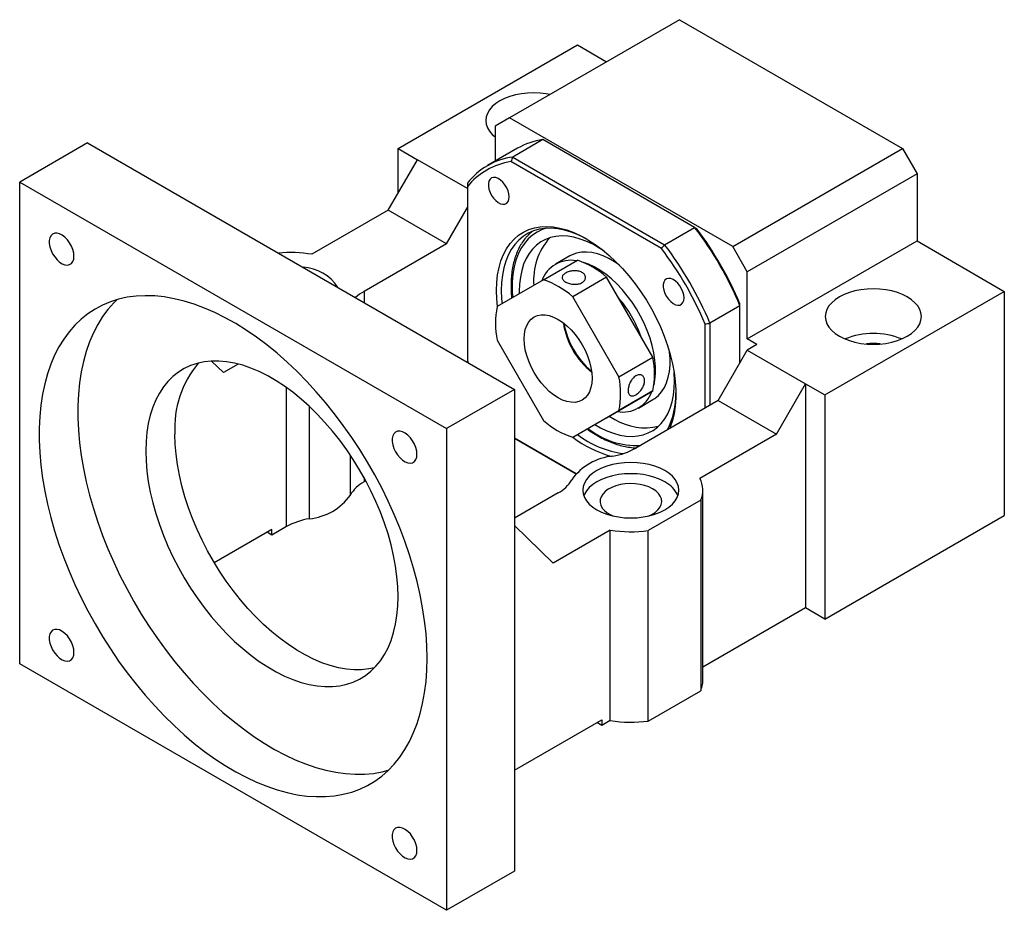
# Model space of a CAD drawing. Header units: millimetres. Extents: x 19 to 276, y 10 to 201.
# Tile 9 of 9: x 194 to 266, y 115 to 180. Entities that reach past the tile are written whole.
import ezdxf

# ---------------------------------------------------------------- set-up
doc = ezdxf.new("R2010")
doc.units = ezdxf.units.MM

msp = doc.modelspace()

# ---------------------------------------------------------------- linework, layer by layer
at = {"color": 7, "linetype": 'Continuous', "lineweight": 25}
for p, q in [((242.3877, 180.0854), (230.0133, 172.9419)), ((242.3877, 180.0854), (258.6512, 170.6967)), ((221.8816, 170.6958), (234.9631, 178.2475)), ((234.9631, 178.2475), (237.0835, 177.0234)), ((230.0133, 172.9419), (228.9527, 172.3294)), ((228.9527, 172.3294), (228.9527, 169.7655)), ((246.2768, 163.5532), (230.0133, 172.9419)), ((199.2542, 171.1061), (194.3044, 168.2487)), ((199.2542, 171.1061), (230.3669, 153.1452)), ((232.4315, 171.3418), (230.2394, 170.0764)), ((243.5051, 164.9491), (232.4315, 171.3418)), ((221.8816, 170.6958), (223.2958, 169.8793)), ((221.8816, 167.4299), (221.8816, 170.6958)), ((230.5939, 170.7129), (228.4019, 169.4475)), ((246.2768, 163.5532), (258.6512, 170.6967)), ((258.6512, 170.6967), (259.7118, 168.8596)), ((221.1745, 166.2051), (223.2958, 169.8793)), ((226.9374, 167.7771), (223.2958, 169.8793)), ((241.0853, 163.407), (230.1137, 169.7407)), ((230.2394, 170.0764), (241.3131, 163.6837)), ((259.7118, 168.8596), (247.3375, 161.7161)), ((259.7118, 168.8596), (259.7118, 163.9604)), ((194.3044, 168.2487), (225.4171, 150.2877)), ((194.3044, 133.1375), (194.3044, 168.2487)), ((226.9374, 167.9065), (226.9374, 155.237)), ((221.1745, 166.2051), (215.6001, 162.9871)), ((225.4171, 163.7559), (221.1745, 166.2051)), ((225.4171, 163.7559), (226.9374, 166.3891)), ((241.3131, 163.6837), (243.5051, 164.9491)), ((225.4171, 163.7559), (219.4067, 160.2861)), ((247.3375, 156.8168), (259.7118, 163.9604)), ((259.7118, 163.9604), (266.0758, 160.2865)), ((247.3375, 161.7161), (246.2768, 163.5532)), ((232.4835, 161.1234), (234.9584, 162.5522)), ((234.4132, 162.8722), (233.3525, 162.2598)), ((247.3375, 156.8168), (247.3375, 161.7161)), ((232.4835, 161.1234), (229.1141, 159.1777)), ((237.0891, 161.3222), (234.6141, 159.8934)), ((240.4584, 155.4863), (237.0891, 161.3222)), ((252.9943, 152.7348), (266.0758, 160.2865)), ((266.0758, 160.2865), (266.0758, 143.9557)), ((237.9835, 154.0575), (234.6141, 159.8934)), ((246.8071, 159.2299), (244.6151, 157.9644)), ((246.8071, 155.0818), (246.8071, 159.2299)), ((244.2615, 151.7751), (244.2615, 157.9055)), ((244.6151, 157.9644), (244.6151, 151.9792)), ((229.1141, 156.7173), (232.4835, 150.8814)), ((248.0446, 156.4086), (247.3375, 156.8168)), ((245.2161, 152.3262), (247.3375, 156.0004)), ((248.0446, 156.4086), (247.3375, 156.0004)), ((247.3375, 156.0004), (251.5801, 153.5512)), ((208.283, 155.2052), (209.1537, 154.3672)), ((226.9374, 155.237), (226.9996, 155.0891)), ((237.9835, 154.0575), (240.4584, 155.4863)), ((210.2356, 154.9918), (209.1537, 154.3672)), ((230.3669, 153.1452), (225.4171, 150.2877)), ((230.3669, 153.1452), (230.3669, 118.0339)), ((237.0891, 151.0801), (240.4584, 153.0258)), ((240.4584, 153.0258), (237.9835, 151.5971)), ((249.4588, 149.8769), (251.5801, 153.5512)), ((251.5801, 153.5512), (251.5801, 137.2204)), ((251.5801, 153.5512), (252.9943, 152.7348)), ((245.2161, 152.3262), (239.2057, 148.8564)), ((239.402, 151.7807), (240.4627, 152.393)), ((245.2161, 152.3262), (249.4588, 149.8769)), ((252.9943, 152.7348), (252.9943, 136.404)), ((234.6141, 149.6513), (237.9835, 151.5971)), ((234.6141, 149.6513), (237.0891, 151.0801)), ((237.283, 151.1921), (237.6949, 150.9586)), ((225.4171, 150.2877), (225.4171, 115.1765)), ((236.2224, 150.5798), (236.6343, 150.3463)), ((230.3669, 149.5893), (234.861, 146.9949)), ((234.861, 146.9949), (230.3669, 149.5893)), ((249.4588, 149.8769), (243.8843, 146.6589)), ((219.5344, 146.4787), (219.4067, 146.405)), ((244.1022, 131.9137), (244.1022, 145.7949)), ((233.5489, 145.5908), (230.3669, 143.7539)), ((243.9463, 145.0618), (240.122, 142.8541)), ((243.9463, 145.0618), (243.9463, 131.1806)), ((252.9943, 136.404), (266.0758, 143.9557)), ((212.6892, 142.9353), (208.49, 140.5111)), ((213.7499, 143.1393), (212.6892, 142.527)), ((212.6892, 142.527), (212.6892, 142.9353)), ((230.3669, 143.2103), (233.1953, 140.4883)), ((237.3555, 142.8899), (233.1953, 140.4883)), ((237.3555, 129.0087), (237.3555, 142.8899)), ((240.122, 128.9729), (240.122, 142.8541)), ((212.6892, 142.527), (212.3356, 142.7312)), ((251.5801, 137.2204), (244.1022, 132.9035)), ((252.9943, 136.404), (251.5801, 137.2204)), ((225.4171, 115.1765), (194.3044, 133.1375)), ((240.122, 128.9729), (243.9463, 131.1806)), ((230.3669, 125.3825), (236.7308, 129.0564)), ((236.7308, 128.6481), (236.3772, 128.8522)), ((236.7308, 129.0564), (236.7308, 128.6481)), ((237.3555, 129.0087), (236.7308, 128.6481)), ((230.3669, 118.0339), (225.4171, 115.1765))]:
    msp.add_line(p, q, dxfattribs=at)
at = {"color": 8, "linetype": 'Continuous', "lineweight": 25}
for p, q in [((219.4067, 160.2861), (219.4067, 159.4723)), ((213.7499, 143.1393), (213.7499, 153.2772)), ((215.4137, 151.9107), (215.4137, 143.7156)), ((218.4085, 145.4445), (218.4085, 148.3541)), ((219.4067, 146.7136), (219.4067, 146.405))]:
    msp.add_line(p, q, dxfattribs=at)
at = {"color": 7, "linetype": 'Continuous', "lineweight": 25, "flags": 128}
for points in [[(232.9552, 174.6402), (232.687, 174.6884), (232.2379, 174.74), (231.7811, 174.7573), (231.3243, 174.74), (230.8752, 174.6884), (230.4417, 174.6035), (230.0311, 174.4866), (229.6504, 174.3397), (229.3062, 174.1655), (229.0044, 173.9668), (228.75, 173.747), (228.5475, 173.51), (228.4004, 173.2597), (228.311, 173.0005), (228.2811, 172.7368), (228.311, 172.473), (228.4004, 172.2138), (228.5475, 171.9636), (228.75, 171.7265), (228.9527, 171.5467)], [(229.9846, 167.1742), (229.9641, 167.3885), (229.9038, 167.6149), (229.8068, 167.8411), (229.6784, 168.0551), (229.5256, 168.2452), (229.3565, 168.4013), (229.1803, 168.5149), (229.0065, 168.5798), (228.8444, 168.5926), (228.7028, 168.5527), (228.5894, 168.462), (228.5102, 168.3256), (228.4695, 168.1508), (228.4695, 167.947), (228.5102, 167.7252), (228.5894, 167.4973), (228.7028, 167.2757), (228.8444, 167.0723), (229.0065, 166.898), (229.1803, 166.7623), (229.3565, 166.6724), (229.5256, 166.6333), (229.6784, 166.6469), (229.8068, 166.7127), (229.9038, 166.827), (229.9641, 166.9836), (229.9846, 167.1742)], [(198.2624, 162.8428), (198.2413, 163.0787), (198.179, 163.328), (198.0785, 163.5789), (197.9445, 163.8198), (197.7831, 164.0393), (197.602, 164.2271), (197.4096, 164.3746), (197.2149, 164.4748), (197.0271, 164.523), (196.8548, 164.517), (196.7063, 164.457), (196.5883, 164.3459), (196.5064, 164.1889), (196.4645, 163.9932), (196.4645, 163.7681), (196.5064, 163.524), (196.5883, 163.2725), (196.7063, 163.0251), (196.8548, 162.7936), (197.0271, 162.5887), (197.2149, 162.4201), (197.4096, 162.2955), (197.602, 162.2209), (197.7831, 162.1996), (197.9445, 162.2328), (198.0785, 162.3189), (198.179, 162.4537), (198.2413, 162.6311), (198.2624, 162.8428)], [(229.0587, 160.3471), (229.0794, 160.9353), (229.1413, 161.4958), (229.244, 162.0253), (229.387, 162.5202), (229.5691, 162.9775), (229.7895, 163.3944), (230.0465, 163.768), (230.3387, 164.0962), (230.6641, 164.3769), (231.0207, 164.6081), (231.4063, 164.7886), (231.8183, 164.9171), (232.2543, 164.9928), (232.7114, 165.0153), (233.1868, 164.9844), (233.6775, 164.9003), (234.1803, 164.7636), (234.692, 164.575), (235.2096, 164.3359), (235.7295, 164.0477), (236.2487, 163.7122), (236.7637, 163.3315), (237.2714, 162.9081), (237.7685, 162.4447), (238.2519, 161.9441), (238.7185, 161.4095), (239.1655, 160.8444), (239.5898, 160.2522), (239.989, 159.6368), (240.3603, 159.002), (240.7016, 158.3518), (241.0107, 157.6904), (241.2855, 157.0218), (241.5243, 156.3505), (241.7258, 155.6805), (241.8884, 155.0162), (242.0113, 154.3617), (242.0937, 153.7211), (242.135, 153.0986), (242.135, 152.498), (242.0937, 151.9232), (242.0113, 151.3778), (241.8884, 150.8652), (241.7258, 150.3887), (241.6839, 150.287)], [(235.6895, 164.0715), (235.52, 164.1641), (235.0092, 164.4114), (234.5033, 164.6085), (234.0057, 164.7541), (233.5196, 164.8473), (233.0481, 164.8876), (232.5943, 164.8745), (232.1611, 164.8083), (231.7514, 164.6892), (231.3678, 164.5183), (231.0128, 164.2964), (230.6886, 164.0251), (230.3975, 163.7061), (230.1412, 163.3415), (229.9215, 162.9336), (229.7398, 162.4852), (229.5972, 161.9991), (229.4947, 161.4784), (229.4329, 160.9265), (229.4123, 160.3471)], [(231.3812, 164.3892), (231.4468, 164.4551), (231.6824, 164.6631)], [(236.8981, 163.2241), (236.6005, 163.4186), (236.1203, 163.6942), (235.642, 163.9216), (235.169, 164.0994), (234.7047, 164.2261), (234.2524, 164.3009), (233.8155, 164.3232), (233.397, 164.293), (233, 164.2103), (232.6273, 164.0758), (232.2816, 163.8905), (231.9655, 163.6557), (231.6811, 163.3731), (231.4306, 163.0447), (231.2157, 162.6729), (231.038, 162.2603), (230.8987, 161.8101), (230.799, 161.3253), (230.7394, 160.8095), (230.7205, 160.2664), (230.7225, 160.1066)], [(238.0199, 162.1907), (237.6634, 162.4356), (237.2436, 162.6797), (236.8257, 162.8752), (236.4136, 163.0203), (236.0114, 163.1134), (235.623, 163.1538), (235.252, 163.1409), (234.9021, 163.0751), (234.5766, 162.9568), (234.4132, 162.8722)], [(240.5412, 153.4831), (240.6067, 153.836), (240.6493, 154.2937), (240.6509, 154.7776), (240.6112, 155.2831), (240.5308, 155.8053), (240.4104, 156.3393), (240.2512, 156.8798), (240.0546, 157.4216), (239.8227, 157.9596), (239.5575, 158.4885), (239.2618, 159.0033), (238.9382, 159.499), (238.59, 159.9708), (238.2205, 160.4143), (237.8332, 160.825), (237.4319, 161.1991), (237.0204, 161.5329), (236.6028, 161.8233), (236.183, 162.0674), (235.765, 162.2629), (235.3964, 162.395)], [(242.7346, 159.8138), (242.7141, 160.0281), (242.6538, 160.2544), (242.5568, 160.4807), (242.4284, 160.6947), (242.2756, 160.8848), (242.1065, 161.0409), (241.9303, 161.1544), (241.7565, 161.2194), (241.5944, 161.2322), (241.4528, 161.1922), (241.3394, 161.1016), (241.2602, 160.9652), (241.2195, 160.7904), (241.2195, 160.5866), (241.2602, 160.3648), (241.3394, 160.1369), (241.4528, 159.9153), (241.5944, 159.7119), (241.7565, 159.5376), (241.9303, 159.4019), (242.1065, 159.312), (242.2756, 159.2728), (242.4284, 159.2865), (242.5568, 159.3523), (242.6538, 159.4665), (242.7141, 159.6232), (242.7346, 159.8138)], [(229.1308, 159.1874), (229.0794, 159.7351), (229.0587, 160.3471)], [(229.4123, 160.3471), (229.4329, 159.7439), (229.4643, 159.3799)], [(259.0047, 159.8783), (258.6605, 160.0526), (258.2798, 160.1994), (257.8692, 160.3163), (257.4357, 160.4013), (256.9867, 160.4529), (256.5298, 160.4701), (256.073, 160.4529), (255.624, 160.4013), (255.1904, 160.3163), (254.7798, 160.1994), (254.3992, 160.0526), (254.055, 159.8783), (253.7531, 159.6796), (253.4988, 159.4599), (253.2963, 159.2228), (253.1491, 158.9726), (253.0598, 158.7134), (253.0298, 158.4496), (253.0598, 158.1859), (253.1491, 157.9267), (253.2963, 157.6764), (253.4988, 157.4394), (253.7531, 157.2196), (254.055, 157.0209), (254.3992, 156.8467), (254.7798, 156.6998), (255.1904, 156.5829), (255.624, 156.498), (256.073, 156.4464), (256.5298, 156.4291), (256.9867, 156.4464), (257.4357, 156.498), (257.8692, 156.5829), (258.2798, 156.6998), (258.6605, 156.8467), (259.0047, 157.0209), (259.3066, 157.2196), (259.5609, 157.4394), (259.7634, 157.6764), (259.9106, 157.9267), (259.9999, 158.1859), (260.0298, 158.4496), (259.9999, 158.7134), (259.9106, 158.9726), (259.7634, 159.2228), (259.5609, 159.4599), (259.3066, 159.6796), (259.0047, 159.8783)], [(224.0029, 133.5485), (223.9825, 134.4369), (223.9214, 135.3462), (223.8198, 136.2739), (223.6779, 137.2173), (223.4962, 138.1736), (223.2751, 139.1401), (223.0154, 140.1141), (222.7178, 141.0926), (222.383, 142.073), (222.0122, 143.0523), (221.6063, 144.0277), (221.1666, 144.9965), (220.6943, 145.9558), (220.1907, 146.9029), (219.6574, 147.835), (219.0958, 148.7494), (218.5076, 149.6436), (217.8944, 150.5149), (217.2581, 151.3608), (216.6005, 152.1789), (215.9234, 152.9668), (215.2289, 153.7223), (214.5188, 154.4431), (213.7954, 155.1273), (213.0606, 155.7727), (212.3165, 156.3776), (211.5654, 156.9403), (210.8094, 157.459), (210.0507, 157.9323), (209.2913, 158.3589), (208.5337, 158.7375), (207.7798, 159.067), (207.032, 159.3464), (206.2923, 159.575), (205.5629, 159.7521), (204.8459, 159.8772), (204.1434, 159.9499), (203.4573, 159.9701), (202.7897, 159.9375), (202.1425, 159.8525), (201.5176, 159.7151), (200.9167, 159.5259), (200.3416, 159.2852), (199.7939, 158.994), (199.2753, 158.6528), (198.7871, 158.2629), (198.3309, 157.8252), (197.908, 157.3411), (197.5195, 156.8119), (197.1666, 156.2391), (196.8503, 155.6245), (196.5715, 154.9698), (196.3311, 154.2768), (196.1296, 153.5477), (195.9677, 152.7844), (195.8459, 151.9891), (195.7645, 151.1643), (195.7238, 150.3122), (195.7238, 149.4353), (195.7645, 148.5361), (195.8459, 147.6173), (195.9677, 146.6814), (196.1296, 145.7312), (196.3311, 144.7695), (196.5715, 143.7989), (196.8503, 142.8223), (197.1666, 141.8424), (197.5195, 140.8623), (197.908, 139.8845), (198.3309, 138.9121), (198.7871, 137.9477), (199.2753, 136.9942), (199.7939, 136.0542), (200.3416, 135.1306), (200.9167, 134.226), (201.5176, 133.343), (202.1425, 132.484), (202.7897, 131.6517), (203.4573, 130.8484), (204.1434, 130.0765), (204.8459, 129.338), (205.5629, 128.6353), (206.2923, 127.9703), (207.032, 127.3448), (207.7798, 126.7609), (208.5337, 126.22), (209.2913, 125.7238), (210.0507, 125.2737), (210.8094, 124.8709), (211.5654, 124.5168), (212.3165, 124.2122), (213.0606, 123.9581), (213.7954, 123.7552), (214.5188, 123.604), (215.2289, 123.5051), (215.9234, 123.4586), (216.6005, 123.4648), (217.2581, 123.5236), (217.8944, 123.6349), (218.5076, 123.7982), (219.0958, 124.0133), (219.6574, 124.2793), (220.1907, 124.5956), (220.6943, 124.9613), (221.1666, 125.3753), (221.6063, 125.8363), (222.0122, 126.3432), (222.383, 126.8944), (222.7178, 127.4882), (223.0154, 128.1231), (223.2751, 128.7972), (223.4962, 129.5085), (223.6779, 130.2551), (223.8198, 131.0346), (223.9214, 131.8449), (223.9825, 132.6837), (224.0029, 133.5485)], [(201.3763, 159.6759), (201.1594, 159.458), (200.7364, 158.9739), (200.3479, 158.4447), (199.995, 157.872), (199.6787, 157.2573), (199.4, 156.6026), (199.1595, 155.9097), (198.958, 155.1805), (198.7962, 154.4172), (198.6743, 153.622), (198.5929, 152.7971), (198.5522, 151.945), (198.5522, 151.0681), (198.5929, 150.1689), (198.6743, 149.2501), (198.7962, 148.3142), (198.958, 147.364), (199.1595, 146.4023), (199.4, 145.4317), (199.6787, 144.4551), (199.995, 143.4753), (200.3479, 142.4951), (200.7364, 141.5174), (201.1594, 140.5449), (201.6156, 139.5805), (202.1037, 138.627), (202.6223, 137.6871), (203.17, 136.7635), (203.7451, 135.8588), (204.346, 134.9758), (204.9709, 134.1169), (205.6181, 133.2846), (206.2857, 132.4813), (206.9718, 131.7093), (207.6743, 130.9709), (208.3913, 130.2681), (209.1207, 129.6031), (209.8604, 128.9777), (210.6083, 128.3937), (211.3621, 127.8528), (212.1198, 127.3566), (212.8791, 126.9065), (213.6378, 126.5038), (214.3939, 126.1496), (215.145, 125.845), (215.889, 125.5909), (216.6238, 125.388), (217.3473, 125.2368), (218.0573, 125.1379), (218.7518, 125.0915), (219.4289, 125.0976), (220.0866, 125.1564), (220.7229, 125.2677), (221.1737, 125.3821)], [(231.074, 156.8161), (231.0951, 157.1769), (231.1583, 157.5071), (231.2623, 157.801), (231.4055, 158.0536), (231.5854, 158.2606), (231.7988, 158.4184), (232.0422, 158.5244), (232.3114, 158.5767), (232.6017, 158.5744), (232.9083, 158.5176), (233.2258, 158.4073), (233.5488, 158.2452), (233.8718, 158.0343), (234.1893, 157.7781), (234.4959, 157.481), (234.7862, 157.148), (235.0554, 156.7849), (235.2988, 156.398), (235.5122, 155.9937), (235.6921, 155.579), (235.8353, 155.1611), (235.9393, 154.747), (236.0025, 154.3439), (236.0236, 153.9587), (236.0025, 153.5979), (235.9393, 153.2677), (235.8353, 152.9738), (235.6921, 152.7212), (235.5122, 152.5142), (235.2988, 152.3563), (235.0554, 152.2504), (234.7862, 152.1981), (234.4959, 152.2003), (234.1893, 152.2571), (233.8718, 152.3675), (233.5488, 152.5295), (233.2258, 152.7405), (232.9083, 152.9967), (232.6017, 153.2938), (232.3114, 153.6268), (232.0422, 153.9898), (231.7988, 154.3768), (231.5854, 154.7811), (231.4055, 155.1958), (231.2623, 155.6137), (231.1583, 156.0277), (231.0951, 156.4308), (231.074, 156.8161)], [(240.4627, 152.393), (240.5972, 152.4779), (240.8648, 152.6971), (241.0993, 152.9638), (241.2985, 153.2755), (241.4606, 153.6291), (241.5839, 154.0213), (241.6673, 154.4483), (241.71, 154.906), (241.7115, 155.3899), (241.6763, 155.8571)], [(221.8816, 138.0388), (221.8611, 138.7596), (221.7996, 139.501), (221.6974, 140.2595), (221.555, 141.0318), (221.373, 141.8144), (221.1522, 142.6038), (220.8936, 143.3966), (220.5984, 144.1892), (220.2678, 144.9779), (219.9034, 145.7594), (219.5068, 146.5301), (219.0797, 147.2866), (218.6241, 148.0255), (218.142, 148.7435), (217.6355, 149.4373), (217.1069, 150.104), (216.5586, 150.7405), (215.993, 151.3439), (215.4127, 151.9116), (214.8202, 152.4411), (214.2182, 152.9299), (213.6093, 153.376), (212.9964, 153.7772), (212.3821, 154.1318), (211.7691, 154.4383), (211.1603, 154.6952), (210.5582, 154.9015), (209.9657, 155.0561), (209.3854, 155.1584), (208.8198, 155.208), (208.2715, 155.2045), (207.743, 155.1482), (207.2365, 155.0391), (206.7544, 154.8777), (206.2987, 154.6649), (205.8717, 154.4015), (205.475, 154.0887), (205.1106, 153.728), (204.7801, 153.3209), (204.4848, 152.8692), (204.2262, 152.375), (204.0055, 151.8404), (203.8234, 151.268), (203.681, 150.6601), (203.5788, 150.0196), (203.5174, 149.3492), (203.4968, 148.6521), (203.5174, 147.9312), (203.5788, 147.1899), (203.681, 146.4314), (203.8234, 145.6591), (204.0055, 144.8765), (204.2262, 144.087), (204.4848, 143.2942), (204.7801, 142.5017), (205.1106, 141.7129), (205.475, 140.9314), (205.8717, 140.1607), (206.2987, 139.4042), (206.7544, 138.6653), (207.2365, 137.9474), (207.743, 137.2535), (208.2715, 136.5868), (208.8198, 135.9504), (209.3854, 135.3469), (209.9657, 134.7792), (210.5582, 134.2497), (211.1603, 133.7609), (211.7691, 133.3149), (212.3821, 132.9136), (212.9964, 132.559), (213.6093, 132.2525), (214.2182, 131.9956), (214.8202, 131.7894), (215.4127, 131.6347), (215.993, 131.5324), (216.5586, 131.4829), (217.1069, 131.4863), (217.6355, 131.5427), (218.142, 131.6518), (218.6241, 131.8131), (219.0797, 132.0259), (219.5068, 132.2893), (219.9034, 132.6021), (220.2678, 132.9628), (220.5984, 133.37), (220.8936, 133.8216), (221.1522, 134.3159), (221.373, 134.8504), (221.555, 135.4229), (221.6974, 136.0307), (221.7996, 136.6713), (221.8611, 137.3416), (221.8816, 138.0388)], [(236.6343, 150.3463), (237.1126, 150.1189), (237.5856, 149.9411), (238.0499, 149.8144), (238.5022, 149.7396), (238.9391, 149.7173), (239.3576, 149.7475), (239.7546, 149.8302), (240.1273, 149.9647), (240.473, 150.15), (240.7891, 150.3848), (241.0735, 150.6674), (241.324, 150.9958), (241.5389, 151.3676), (241.7166, 151.7802), (241.8559, 152.2304), (241.9556, 152.7152), (242.0152, 153.231), (242.0341, 153.7742), (242.0123, 154.3406), (242.0102, 154.3688)], [(223.2624, 148.4106), (223.2413, 148.6466), (223.179, 148.8958), (223.0785, 149.1467), (222.9445, 149.3876), (222.7831, 149.6071), (222.602, 149.7949), (222.4096, 149.9424), (222.2149, 150.0426), (222.0271, 150.0908), (221.8548, 150.0848), (221.7063, 150.0249), (221.5883, 149.9137), (221.5064, 149.7567), (221.4645, 149.561), (221.4645, 149.3359), (221.5064, 149.0918), (221.5883, 148.8403), (221.7063, 148.5929), (221.8548, 148.3614), (222.0271, 148.1565), (222.2149, 147.9879), (222.4096, 147.8633), (222.602, 147.7887), (222.7831, 147.7674), (222.9445, 147.8006), (223.0785, 147.8867), (223.179, 148.0215), (223.2413, 148.1989), (223.2624, 148.4106)], [(220.1622, 132.85), (219.7568, 132.7673), (219.2282, 132.7109), (218.6799, 132.7075), (218.1144, 132.757), (217.534, 132.8594), (216.9415, 133.014), (216.3395, 133.2202), (215.7307, 133.4771), (215.1177, 133.7836), (214.5034, 134.1382), (213.8904, 134.5395), (213.2816, 134.9855), (212.6796, 135.4744), (212.0871, 136.0038), (211.5067, 136.5715), (210.9411, 137.175), (210.3928, 137.8115), (209.8643, 138.4781), (209.3578, 139.172), (208.8757, 139.89), (208.4201, 140.6288), (207.993, 141.3853), (207.5964, 142.156), (207.232, 142.9375), (206.9014, 143.7263), (206.6062, 144.5188), (206.3476, 145.3116), (206.1268, 146.1011), (205.9448, 146.8837), (205.8024, 147.656), (205.7002, 148.4145), (205.6387, 149.1558), (205.6182, 149.8767)], [(241.327, 144.3662), (241.6289, 144.5649), (241.8833, 144.7847), (242.0857, 145.0217), (242.2329, 145.272), (242.3222, 145.5312), (242.3522, 145.7949), (242.3222, 146.0586), (242.2329, 146.3179), (242.0857, 146.5681), (241.8833, 146.8052), (241.6289, 147.0249), (241.327, 147.2236), (240.9828, 147.3979), (240.6022, 147.5447), (240.1916, 147.6616), (239.758, 147.7466), (239.309, 147.7981), (238.8522, 147.8154), (238.3953, 147.7981), (237.9463, 147.7466), (237.5128, 147.6616), (237.1022, 147.5447), (236.7215, 147.3979), (236.3773, 147.2236), (236.0754, 147.0249), (235.8211, 146.8052), (235.6186, 146.5681), (235.4714, 146.3179), (235.3821, 146.0586), (235.3522, 145.7949), (235.3821, 145.5312), (235.4714, 145.272), (235.6186, 145.0217), (235.8211, 144.7847), (236.0754, 144.5649), (236.3773, 144.3662), (236.7215, 144.1919), (237.1022, 144.0451), (237.5128, 143.9282), (237.9463, 143.8432), (238.3953, 143.7917), (238.8522, 143.7744), (239.309, 143.7917), (239.758, 143.8432), (240.1916, 143.9282), (240.6022, 144.0451), (240.9828, 144.1919), (241.327, 144.3662)], [(241.327, 146.4071), (240.9828, 146.5813), (240.6022, 146.7282), (240.1916, 146.8451), (239.758, 146.93), (239.309, 146.9816), (238.8522, 146.9989), (238.3953, 146.9816), (237.9463, 146.93), (237.5128, 146.8451), (237.1022, 146.7282), (236.7215, 146.5813), (236.3773, 146.4071), (236.0754, 146.2084), (235.8211, 145.9886), (235.6186, 145.7516), (235.4714, 145.5013), (235.4244, 145.3866)], [(240.4432, 145.8968), (240.1673, 146.0323), (239.8575, 146.1404), (239.5216, 146.2184), (239.1683, 146.2644), (238.8069, 146.277), (238.4466, 146.256), (238.0968, 146.2019), (237.7666, 146.1161), (237.4646, 146.0008), (237.1984, 145.8591), (236.9751, 145.6945), (236.8004, 145.5114), (236.6788, 145.3145), (236.6136, 145.1089), (236.6063, 144.8999), (236.6572, 144.693), (236.7649, 144.4934), (236.9267, 144.3064), (237.1383, 144.1368), (237.3944, 143.989), (237.5481, 143.9199)], [(240.1745, 143.9275), (240.3778, 144.0237), (240.6233, 144.1773), (240.823, 144.3517), (240.9716, 144.5423), (241.0653, 144.7442), (241.1017, 144.9522), (241.0798, 145.1609), (241.0003, 145.3648), (240.8651, 145.5587), (240.6778, 145.7376), (240.4432, 145.8968)], [(198.2624, 133.9737), (198.2413, 134.2097), (198.179, 134.4589), (198.0785, 134.7099), (197.9445, 134.9507), (197.7831, 135.1702), (197.602, 135.3581), (197.4096, 135.5055), (197.2149, 135.6057), (197.0271, 135.6539), (196.8548, 135.6479), (196.7063, 135.588), (196.5883, 135.4769), (196.5064, 135.3198), (196.4645, 135.1241), (196.4645, 134.899), (196.5064, 134.655), (196.5883, 134.4034), (196.7063, 134.1561), (196.8548, 133.9245), (197.0271, 133.7197), (197.2149, 133.551), (197.4096, 133.4264), (197.602, 133.3518), (197.7831, 133.3306), (197.9445, 133.3637), (198.0785, 133.4498), (198.179, 133.5847), (198.2413, 133.7621), (198.2624, 133.9737)], [(223.2624, 119.5415), (223.2413, 119.7775), (223.179, 120.0268), (223.0785, 120.2777), (222.9445, 120.5185), (222.7831, 120.738), (222.602, 120.9259), (222.4096, 121.0734), (222.2149, 121.1735), (222.0271, 121.2218), (221.8548, 121.2157), (221.7063, 121.1558), (221.5883, 121.0447), (221.5064, 120.8876), (221.4645, 120.6919), (221.4645, 120.4668), (221.5064, 120.2228), (221.5883, 119.9712), (221.7063, 119.7239), (221.8548, 119.4923), (222.0271, 119.2875), (222.2149, 119.1188), (222.4096, 118.9942), (222.602, 118.9196), (222.7831, 118.8984), (222.9445, 118.9315), (223.0785, 119.0176), (223.179, 119.1525), (223.2413, 119.3299), (223.2624, 119.5415)]]:
    msp.add_lwpolyline(points, dxfattribs=at)
at = {"color": 8, "linetype": 'Continuous', "lineweight": 25, "flags": 128}
msp.add_lwpolyline([(232.6697, 164.8805), (232.3997, 164.7891), (232.0267, 164.6119), (231.6826, 164.3841), (231.3697, 164.1074), (231.0902, 163.7835), (230.8458, 163.4145), (230.6383, 163.003), (230.4689, 162.5517), (230.3389, 162.0636), (230.2491, 161.542), (230.2, 160.9902), (230.1921, 160.412), (230.2246, 159.819)], dxfattribs=at)
at = {"color": 7, "linetype": 'Continuous', "lineweight": 25}
for centre, radius, start, end in [((233.1469, 166.2521), 5.1397, 98.001237, 119.783304), ((230.9331, 165.0628), 5.0613, 97.876713, 142.134039), ((230.8353, 164.8239), 4.9695, 98.349022, 141.66173), ((223.4379, 149.5505), 25.2944, 22.498994, 37.501007), ((223.8518, 149.7894), 24.8763, 22.664287, 37.335713), ((236.3823, 161.1145), 4.616, 138.160259, 184.914633), ((221.2459, 148.2851), 25.2944, 22.498994, 37.501007), ((214.1017, 154.137), 8.976, 80.390413, 95.88044), ((221.3062, 148.3199), 24.8763, 22.664287, 37.335713), ((234.473, 160.3189), 2.231, 79.297642, 160.697724), ((233.0679, 156.817), 6.0387, 48.249002, 71.756374), ((214.8114, 158.8558), 3.1892, 32.60421, 87.401166), ((230.593, 155.3882), 6.0387, 48.249002, 71.756374), ((220.9106, 157.6241), 3.0575, 119.462188, 133.883944), ((231.5021, 154.2059), 8.5459, 19.274136, 40.725864), ((235.0277, 157.9475), 6.0402, 168.248215, 191.751785), ((239.4523, 158.7954), 5.5786, 188.308214, 231.686411), ((256.5298, 151.6313), 5.5798, 68.324384, 111.675621), ((256.5298, 152.6288), 3.8537, 82.542326, 97.457653), ((212.8999, 150.3431), 7.2967, 139.669147, 183.66463), ((234.5449, 154.256), 6.0402, 348.248215, 11.751785), ((232.0699, 152.8273), 6.0402, 348.248215, 11.751785), ((238.2816, 153.7217), 2.2311, 259.293883, 340.716869), ((236.3427, 152.8025), 5.7977, 333.240822, 0.948034), ((236.5046, 155.3865), 6.0387, 228.249002, 251.756374), ((239.8842, 154.5304), 4.1894, 238.49405, 283.637456), ((239.5383, 155.9903), 8.0092, 232.21117, 254.802666), ((239.1512, 155.2401), 6.8227, 232.142173, 262.955326), ((236.7216, 153.3383), 5.1242, 279.211743, 298.99759), ((237.9162, 144.1736), 4.1236, 95.207242, 144.787382), ((232.3652, 147.8201), 2.5241, 297.96741, 329.822219), ((242.2777, 145.7968), 1.8233, 336.226596, 28.216538), ((220.5904, 144.1757), 2.5241, 117.967472, 149.822157), ((240.405, 144.5909), 2.0368, 22.996706, 63.084357), ((215.0394, 147.8222), 4.1236, 275.207237, 324.787387), ((216.234, 138.6575), 5.1242, 99.211707, 118.997626), ((238.8533, 151.7288), 8.9649, 260.382646, 278.136003), ((242.264, 131.9215), 1.8382, 336.231933, 359.757639), ((238.8533, 137.8476), 8.9649, 260.382646, 278.136003)]:
    msp.add_arc(centre, radius, start, end, dxfattribs=at)
at = {"color": 8, "linetype": 'Continuous', "lineweight": 25}
for centre, radius, start, end in [((239.9188, 159.0647), 6.0561, 190.456674, 229.53795), ((239.3056, 154.831), 5.7814, 231.725432, 272.41505)]:
    msp.add_arc(centre, radius, start, end, dxfattribs=at)
at = {"color": 7, "linetype": 'Continuous', "lineweight": 25}
for points in [[(230.2394, 170.0764), (230.1974, 169.9645), (230.1555, 169.8526), (230.1137, 169.7407)], [(226.9374, 168.1695), (226.9374, 168.0819), (226.9374, 167.9943), (226.9374, 167.9065)], [(243.5051, 164.9491), (243.5471, 164.9249), (243.589, 164.9007), (243.6308, 164.8765)], [(241.0853, 163.407), (241.1613, 163.4992), (241.2372, 163.5914), (241.3131, 163.6837)], [(246.8071, 159.2299), (246.8071, 159.2784), (246.8071, 159.3267), (246.8071, 159.375)], [(244.2615, 157.9055), (244.3794, 157.9252), (244.4972, 157.9449), (244.6151, 157.9644)]]:
    msp.add_open_spline(points, degree=3, dxfattribs=at)
for points, knots in [([(231.3491, 164.3561), (231.296, 164.3027), (231.1455, 164.151), (230.9319, 163.8567), (230.7073, 163.4787), (230.5181, 163.0617), (230.3634, 162.6104), (230.245, 162.1269), (230.1636, 161.6141), (230.1187, 161.0756), (230.1145, 160.5131), (230.1309, 160.0814), (230.1604, 159.8337), (230.1662, 159.7853)], [0, 0, 0, 0, 0.0547676, 0.1553991, 0.2565348, 0.3582131, 0.4603836, 0.5629429, 0.6657721, 0.7687637, 0.8718332, 0.9749156, 1, 1, 1, 1]), ([(234.169, 160.9328), (234.125, 160.9537), (234.0851, 160.9761), (234.0135, 161.024), (233.9814, 161.0497), (233.9274, 161.1028), (233.9054, 161.1301), (233.8715, 161.1863), (233.8597, 161.2154), (233.8409, 161.3019), (233.8503, 161.361), (233.9111, 161.4737), (233.9632, 161.5285), (234.0668, 161.6017), (234.1062, 161.6251), (234.1911, 161.6676), (234.2366, 161.6868), (234.3341, 161.7213), (234.3859, 161.7363), (234.4913, 161.7607), (234.5456, 161.7702), (234.657, 161.7835), (234.7124, 161.787), (234.8227, 161.7877), (234.8782, 161.7847), (234.9852, 161.7721), (235.0366, 161.7626), (235.1355, 161.7368), (235.1831, 161.7203), (235.3134, 161.6626), (235.3872, 161.6112), (235.4948, 161.4931), (235.5296, 161.4252), (235.5486, 161.3211), (235.5495, 161.2854), (235.5404, 161.2156), (235.5305, 161.1814), (235.5, 161.1144), (235.4792, 161.0819), (235.4286, 161.0215), (235.3986, 160.9932), (235.3287, 160.9411), (235.2901, 160.918), (235.2055, 160.8775), (235.1591, 160.86), (235.0617, 160.832), (235.0109, 160.8214), (234.9051, 160.8067), (234.8498, 160.8026), (234.6848, 160.8004), (234.5713, 160.8122), (234.3584, 160.8574), (234.257, 160.8911), (234.169, 160.9328)], [0, 0, 0, 0, 0.03125, 0.03125, 0.0625, 0.0625, 0.09375, 0.09375, 0.125, 0.125, 0.1875, 0.1875, 0.25, 0.25, 0.28125, 0.28125, 0.3125, 0.3125, 0.34375, 0.34375, 0.375, 0.375, 0.40625, 0.40625, 0.4375, 0.4375, 0.46875, 0.46875, 0.5, 0.5, 0.5625, 0.5625, 0.625, 0.625, 0.65625, 0.65625, 0.6875, 0.6875, 0.71875, 0.71875, 0.75, 0.75, 0.78125, 0.78125, 0.8125, 0.8125, 0.84375, 0.84375, 0.875, 0.875, 0.9375, 0.9375, 1, 1, 1, 1]), ([(239.8554, 153.8416), (239.8605, 153.7982), (239.8611, 153.7532), (239.8538, 153.6597), (239.8457, 153.6107), (239.8212, 153.5123), (239.8049, 153.463), (239.7648, 153.364), (239.7406, 153.3141), (239.6599, 153.1701), (239.5929, 153.0777), (239.4473, 152.9161), (239.3672, 152.8452), (239.2485, 152.7632), (239.2083, 152.7394), (239.1308, 152.7012), (239.0932, 152.6865), (239.0202, 152.6662), (238.985, 152.6607), (238.9196, 152.6595), (238.8889, 152.6636), (238.832, 152.6818), (238.8065, 152.6955), (238.761, 152.7323), (238.7408, 152.7556), (238.707, 152.8105), (238.6934, 152.8418), (238.6724, 152.9126), (238.665, 152.9523), (238.6534, 153.0786), (238.6591, 153.1759), (238.6967, 153.3778), (238.729, 153.4845), (238.7945, 153.6374), (238.8197, 153.6881), (238.8744, 153.7842), (238.9041, 153.8299), (238.9685, 153.9164), (239.0031, 153.957), (239.0746, 154.0294), (239.1119, 154.0619), (239.1896, 154.1186), (239.2288, 154.142), (239.3078, 154.1793), (239.3481, 154.1932), (239.4266, 154.2103), (239.4648, 154.2136), (239.5389, 154.2101), (239.575, 154.203), (239.6745, 154.1674), (239.7322, 154.1233), (239.817, 154.0043), (239.8452, 153.9283), (239.8554, 153.8416)], [0, 0, 0, 0, 0.03125, 0.03125, 0.0625, 0.0625, 0.09375, 0.09375, 0.125, 0.125, 0.1875, 0.1875, 0.25, 0.25, 0.28125, 0.28125, 0.3125, 0.3125, 0.34375, 0.34375, 0.375, 0.375, 0.40625, 0.40625, 0.4375, 0.4375, 0.46875, 0.46875, 0.5, 0.5, 0.5625, 0.5625, 0.625, 0.625, 0.65625, 0.65625, 0.6875, 0.6875, 0.71875, 0.71875, 0.75, 0.75, 0.78125, 0.78125, 0.8125, 0.8125, 0.84375, 0.84375, 0.875, 0.875, 0.9375, 0.9375, 1, 1, 1, 1]), ([(235.6671, 150.2592), (235.7376, 150.2074), (235.9693, 150.0373), (236.3672, 149.7915), (236.8573, 149.5228), (237.347, 149.3004), (237.8327, 149.1234), (238.3125, 148.9921), (238.781, 148.9143), (239.0965, 148.8801), (239.2505, 148.8858), (239.257, 148.886)], [0, 0, 0, 0, 0.0585698, 0.1922942, 0.3260956, 0.4599501, 0.5937964, 0.7275433, 0.8610683, 0.994215, 1, 1, 1, 1])]:
    msp.add_open_spline(points, degree=3, knots=knots, dxfattribs=at)

doc.saveas('drawing.dxf')
